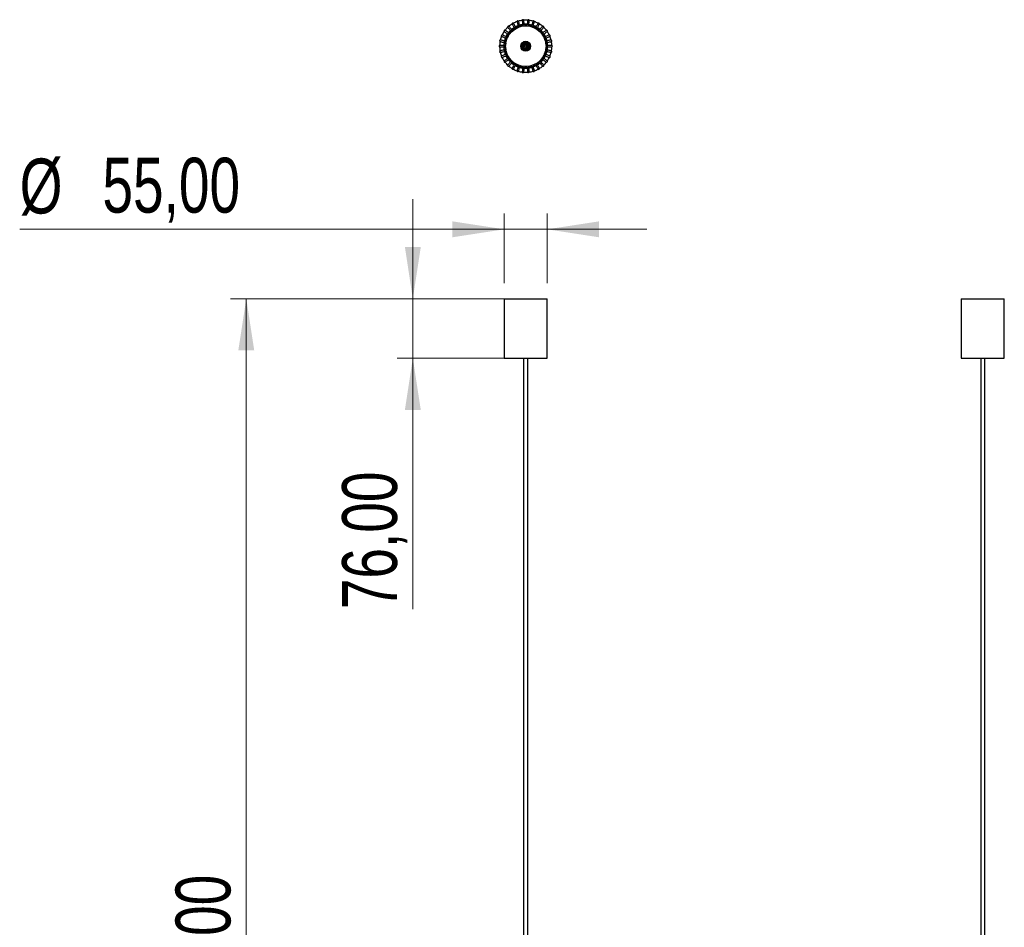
# Model space of a CAD drawing. Header units: millimetres. Extents: x 80 to 143, y 114 to 230.
# Tile 11 of 11: x 80 to 143, y 172 to 230. Entities that reach past the tile are written whole.
import ezdxf

# ---------------------------------------------------------------- set-up
doc = ezdxf.new("R2010")
doc.units = ezdxf.units.MM
doc.styles.add('SLDTEXTSTYLE0', font='TXT', dxfattribs={"width": 0.75})
doc.dimstyles.new('SLDDIMSTYLE0', dxfattribs={"dimtxt": 3.5, "dimasz": 3.302, "dimexe": 0, "dimexo": 0.0625, "dimgap": 0.875, "dimtad": 1, "dimlfac": 20, "dimrnd": 1e-09, "dimzin": 12, "dimdsep": 46, "dimtxsty": 'SLDTEXTSTYLE0', "dimsah": 1, "dimcen": 0.09, "dimadec": 0, "dimazin": 3, "dimtfac": 1, "dimtofl": 0, "dimtmove": 0, "dimatfit": 3, "dimfxl": 0, "dimfrac": 2, "dimtolj": 1, "dimtzin": 12, "dimarcsym": 0})
doc.dimstyles.new('SLDDIMSTYLE1', dxfattribs={"dimtxt": 3.5, "dimasz": 3.302, "dimexe": 0, "dimexo": 0.0625, "dimgap": 0.875, "dimtad": 1, "dimlfac": 20, "dimrnd": 1e-09, "dimzin": 12, "dimdsep": 46, "dimtxsty": 'SLDTEXTSTYLE0', "dimsah": 1, "dimcen": 0.09, "dimadec": 0, "dimazin": 3, "dimtfac": 1, "dimtmove": 0, "dimatfit": 0, "dimfxl": 0, "dimfrac": 2, "dimtolj": 1, "dimtzin": 12, "dimarcsym": 0})

# ---------------------------------------------------------------- blocks, each defined once
blk = doc.blocks.new('_D')
at = {"color": 7, "linetype": 'Continuous', "lineweight": 0}
for p, q in [((109.707, 212.234), (93.252, 212.234)), ((94.252, 212.234), (94.252, 127.234)), ((109.417, 127.234), (93.252, 127.234))]:
    blk.add_line(p, q, dxfattribs=at)
at = {"color": 7, "linetype": 'Continuous', "lineweight": 18}
for points in [[(94.252, 212.234), (93.744, 208.932), (94.76, 208.932)], [(94.252, 127.234), (94.76, 130.536), (93.744, 130.536)]]:
    blk.add_solid(points, dxfattribs=at)
at = {"color": 7, "linetype": 'Continuous', "lineweight": 18, "insert": (89.74, 162.803), "char_height": 3.5, "attachment_point": 1, "rotation": 90, "style": 'SLDTEXTSTYLE0'}
blk.add_mtext('1700,00', dxfattribs=at)
blk = doc.blocks.new('_D_1')
at = {"color": 7, "linetype": 'Continuous', "lineweight": 0}
for p, q in [((110.707, 213.234), (110.707, 217.66)), ((113.457, 213.234), (113.457, 217.66)), ((110.707, 216.66), (79.794, 216.66)), ((113.457, 216.66), (110.707, 216.66)), ((113.457, 216.66), (119.807, 216.66))]:
    blk.add_line(p, q, dxfattribs=at)
at = {"color": 7, "linetype": 'Continuous', "lineweight": 18}
for points in [[(110.707, 216.66), (107.405, 217.168), (107.405, 216.152)], [(113.457, 216.66), (116.759, 216.152), (116.759, 217.168)]]:
    blk.add_solid(points, dxfattribs=at)
at = {"color": 7, "linetype": 'Continuous', "lineweight": 18, "char_height": 3.5, "attachment_point": 1, "style": 'SLDTEXTSTYLE0'}
for s, insert in [('%%c', (79.794, 221.172)), ('55,00', (85.072, 221.225))]:
    blk.add_mtext(s, dxfattribs=dict(at, insert=insert))
blk = doc.blocks.new('_D_4')
at = {"color": 7, "linetype": 'Continuous', "lineweight": 0}
for p, q in [((104.879, 212.234), (104.879, 218.584)), ((112.457, 212.234), (103.879, 212.234)), ((104.879, 208.434), (104.879, 212.234)), ((112.457, 208.434), (103.879, 208.434)), ((104.879, 208.434), (104.879, 192.426))]:
    blk.add_line(p, q, dxfattribs=at)
at = {"color": 7, "linetype": 'Continuous', "lineweight": 18}
for points in [[(104.879, 212.234), (105.387, 215.536), (104.371, 215.536)], [(104.879, 208.434), (104.371, 205.132), (105.387, 205.132)]]:
    blk.add_solid(points, dxfattribs=at)
at = {"color": 7, "linetype": 'Continuous', "lineweight": 18, "insert": (100.367, 192.426), "char_height": 3.5, "attachment_point": 1, "rotation": 90, "style": 'SLDTEXTSTYLE0'}
blk.add_mtext('76,00', dxfattribs=at)

msp = doc.modelspace()

# ---------------------------------------------------------------- linework, layer by layer
at = {"color": 7, "linetype": 'Continuous', "lineweight": 25}
for p, q in [((111.85711, 229.99003), (111.85941, 229.98454)), ((112.20481, 230.00071), (112.20599, 229.99433)), ((112.54725, 229.93887), (112.54702, 229.93205)), ((110.93113, 229.54369), (110.93418, 229.54184)), ((111.2061, 229.75639), (111.20935, 229.75334)), ((111.38975, 229.43887), (111.39286, 229.43349)), ((111.5193, 229.90738), (111.52231, 229.90305)), ((112.26637, 229.61825), (112.26699, 229.6242)), ((112.86945, 229.80716), (112.86771, 229.80042)), ((113.1573, 229.61126), (113.15419, 229.60516)), ((113.39819, 229.3597), (113.39403, 229.3547)), ((110.5415, 228.97256), (110.54318, 228.97233)), ((110.70634, 229.27857), (110.70883, 229.27768)), ((111.17831, 229.26893), (111.1823, 229.26449)), ((113.58151, 229.06345), (113.57681, 229.05983)), ((113.69919, 228.73546), (113.69451, 228.7333)), ((110.41887, 228.38856), (110.41748, 228.38896)), ((112.08177, 228.12526), (112.08177, 228.07251)), ((112.08177, 228.07251), (112.08177, 228.02526)), ((113.74602, 228.39011), (113.7419, 228.38922)), ((113.74431, 228.29186), (113.74606, 228.29153)), ((110.44601, 228.04219), (110.44363, 228.04237)), ((110.54446, 227.70917), (110.54118, 227.70874)), ((110.88262, 227.86109), (110.87667, 227.85844)), ((111.01033, 227.62361), (111.00532, 227.61998)), ((113.09617, 227.54145), (113.10061, 227.53822)), ((113.57876, 227.62023), (113.58193, 227.61793)), ((113.62204, 227.70798), (113.62002, 227.70845)), ((113.6968, 227.94722), (113.69944, 227.94608)), ((113.71993, 228.04253), (113.71676, 228.04256)), ((110.70985, 227.404), (110.70589, 227.40261)), ((110.93489, 227.1399), (110.93063, 227.1373)), ((111.18382, 227.41771), (111.17992, 227.41338)), ((111.20975, 226.92832), (111.20563, 226.92442)), ((111.47602, 227.19107), (111.47941, 227.19695)), ((111.72908, 227.093), (111.73107, 227.09912)), ((111.99597, 227.0456), (112.08177, 227.04276)), ((112.08177, 227.04276), (112.16757, 227.0456)), ((112.86816, 226.87955), (112.86986, 226.87358)), ((112.90992, 227.34578), (112.91364, 227.34165)), ((113.15511, 227.07462), (113.15781, 227.06968)), ((113.39549, 227.32511), (113.39869, 227.32147)), ((113.45665, 227.40115), (113.45574, 227.40158)), ((111.52244, 226.7784), (111.51894, 226.77327)), ((111.85937, 226.69658), (111.85693, 226.69051)), ((112.20594, 226.68639), (112.20485, 226.67981)), ((112.54712, 226.74826), (112.54749, 226.74172)), ((110.70677, 212.23411), (110.70677, 208.43411)), ((110.70677, 212.23411), (112.08177, 212.23411)), ((112.08177, 212.23411), (113.45677, 212.23411)), ((113.45677, 208.43411), (113.45677, 212.23411)), ((139.86828, 212.23411), (139.86828, 208.43411)), ((139.86828, 212.23411), (142.61828, 212.23411)), ((142.61828, 208.43411), (142.61828, 212.23411)), ((110.70677, 208.43411), (112.08177, 208.43411)), ((111.94927, 208.43411), (111.94927, 147.47622)), ((112.08177, 208.43411), (113.45677, 208.43411)), ((112.21427, 147.47622), (112.21427, 208.43411)), ((139.86828, 208.43411), (142.61828, 208.43411)), ((141.11078, 208.43411), (141.11078, 147.47622)), ((141.37578, 147.47622), (141.37578, 208.43411))]:
    msp.add_line(p, q, dxfattribs=at)
at = {"color": 7, "linetype": 'Continuous', "lineweight": 25, "flags": 128}
for points in [[(111.3902, 229.43809), (111.36878, 229.4243), (111.25137, 229.33723)], [(111.60032, 229.6602), (111.46271, 229.60152), (111.42301, 229.58125)], [(111.63356, 229.55789), (111.49945, 229.49975), (111.4768, 229.48809)], [(111.88527, 229.73145), (111.75889, 229.70766), (111.69543, 229.6911)], [(111.89652, 229.62447), (111.78254, 229.60278), (111.72867, 229.58879)], [(112.17881, 229.7419), (112.07126, 229.74522), (111.98473, 229.7419)], [(112.16757, 229.63492), (112.08177, 229.63776), (111.99597, 229.63492)], [(112.43487, 229.58879), (112.38099, 229.60278), (112.26702, 229.62447)], [(112.46811, 229.6911), (112.38416, 229.71233), (112.27826, 229.73145)], [(112.68674, 229.48809), (112.66409, 229.49975), (112.52997, 229.55789)], [(112.74052, 229.58125), (112.68189, 229.61064), (112.56322, 229.6602)], [(112.91216, 229.33723), (112.79476, 229.4243), (112.77334, 229.43809)], [(112.98414, 229.41717), (112.94953, 229.44525), (112.82712, 229.53125)], [(110.77871, 228.86568), (110.75218, 228.79437), (110.71874, 228.6811)], [(110.91643, 229.12512), (110.88656, 229.07884), (110.81939, 228.95704)], [(110.87699, 228.82193), (110.83878, 228.71239), (110.82396, 228.65873)], [(111.00346, 229.06189), (110.9581, 228.98901), (110.91766, 228.91328)], [(111.17706, 229.27032), (111.138, 229.23066), (111.06224, 229.14279)], [(113.1013, 229.14279), (113.02554, 229.23066), (112.98648, 229.27032)], [(113.24588, 228.91328), (113.20544, 228.98901), (113.16008, 229.06189)], [(113.33958, 228.65873), (113.32476, 228.71239), (113.28655, 228.82193)], [(113.4448, 228.6811), (113.40442, 228.81421), (113.38482, 228.86568)], [(110.69795, 228.58328), (110.68447, 228.48712), (110.67766, 228.39026)], [(110.67766, 228.29026), (110.68682, 228.17251), (110.69795, 228.09723)], [(110.80317, 228.56092), (110.78646, 228.4157), (110.78523, 228.39026)], [(110.78523, 228.29026), (110.78646, 228.26482), (110.80317, 228.1196)], [(113.3783, 228.39026), (113.37707, 228.4157), (113.36037, 228.56092)], [(113.36037, 228.1196), (113.37707, 228.26482), (113.3783, 228.29026)], [(113.48588, 228.39026), (113.47672, 228.50801), (113.46559, 228.58328)], [(113.46559, 228.09723), (113.47907, 228.1934), (113.48588, 228.29026)], [(110.71874, 227.99942), (110.75912, 227.86631), (110.77871, 227.81483)], [(110.82396, 228.02179), (110.83878, 227.96813), (110.87699, 227.85859)], [(110.91766, 227.76723), (110.9581, 227.69151), (111.00346, 227.61862)], [(111.06224, 227.53772), (111.138, 227.44986), (111.17706, 227.4102)], [(112.98648, 227.4102), (113.02554, 227.44986), (113.1013, 227.53772)], [(113.16008, 227.61862), (113.20544, 227.69151), (113.24588, 227.76723)], [(113.24711, 227.55539), (113.27697, 227.60167), (113.34415, 227.72348)], [(113.28655, 227.85859), (113.32476, 227.96813), (113.33958, 228.02179)], [(113.38482, 227.81483), (113.41136, 227.88615), (113.4448, 227.99942)], [(111.17939, 227.26334), (111.21401, 227.23526), (111.33641, 227.14926)], [(111.25137, 227.34329), (111.36878, 227.25621), (111.3902, 227.24242)], [(111.42301, 227.09926), (111.48165, 227.06987), (111.60032, 227.02032)], [(111.4768, 227.19242), (111.49945, 227.18077), (111.63356, 227.12263)], [(111.69543, 226.98942), (111.77938, 226.96818), (111.88527, 226.94907)], [(111.72867, 227.09173), (111.78254, 227.07773), (111.89652, 227.05605)], [(111.98473, 226.93861), (112.09228, 226.9353), (112.17881, 226.93861)], [(112.26702, 227.05605), (112.38099, 227.07773), (112.43487, 227.09173)], [(112.27826, 226.94907), (112.40465, 226.97286), (112.46811, 226.98942)], [(112.52997, 227.12263), (112.66409, 227.18077), (112.68674, 227.19242)], [(112.56322, 227.02032), (112.70083, 227.07899), (112.74052, 227.09926)], [(112.77334, 227.24242), (112.79476, 227.25621), (112.91216, 227.34329)]]:
    msp.add_lwpolyline(points, dxfattribs=at)
at = {"color": 7, "linetype": 'Continuous', "lineweight": 25}
for radius in [1.375, 1.3, 1.295, 0.315, 0.26775, 0.215, 0.2125, 0.205, 0.175, 0.1725, 0.1725, 0.16022, 0.1425, 0.1425, 0.1325]:
    msp.add_circle((112.08177, 228.34026), radius, dxfattribs=at)
at = {"color": 7, "linetype": 'Continuous'}
msp.add_circle((112.08177, 228.34026), 0.05987, dxfattribs=at)
msp.add_circle((112.08177, 228.34026), 0.05987, dxfattribs=at)
msp.add_circle((112.08177, 228.34026), 0.05987, dxfattribs=at)
msp.add_circle((112.08177, 228.34026), 0.05987, dxfattribs=at)
msp.add_circle((112.08177, 228.34026), 0.05987, dxfattribs=at)
msp.add_circle((112.08177, 228.34026), 0.05987, dxfattribs=at)
msp.add_circle((112.08177, 228.34026), 0.05987, dxfattribs=at)
msp.add_circle((112.08177, 228.34026), 0.05987, dxfattribs=at)
msp.add_circle((112.08177, 228.34026), 0.05987, dxfattribs=at)
msp.add_circle((112.08177, 228.34026), 0.05987, dxfattribs=at)
msp.add_circle((112.08177, 228.34026), 0.05987, dxfattribs=at)
msp.add_circle((112.08177, 228.34026), 0.05987, dxfattribs=at)
msp.add_circle((112.08177, 228.34026), 0.05987, dxfattribs=at)
msp.add_circle((112.08177, 228.34026), 0.05987, dxfattribs=at)
msp.add_circle((112.08177, 228.34026), 0.05987, dxfattribs=at)
msp.add_circle((112.08177, 228.34026), 0.05987, dxfattribs=at)
msp.add_circle((112.08177, 228.34026), 0.05987, dxfattribs=at)
msp.add_circle((112.08177, 228.34026), 0.05987, dxfattribs=at)
msp.add_circle((112.08177, 228.34026), 0.05987, dxfattribs=at)
msp.add_circle((112.08177, 228.34026), 0.05987, dxfattribs=at)
msp.add_circle((112.08177, 228.34026), 0.05987, dxfattribs=at)
msp.add_circle((112.08177, 228.34026), 0.05987, dxfattribs=at)
msp.add_circle((112.08177, 228.34026), 0.05987, dxfattribs=at)
msp.add_circle((112.08177, 228.34026), 0.05987, dxfattribs=at)
msp.add_circle((112.08177, 228.34026), 0.05987, dxfattribs=at)
msp.add_circle((112.08177, 228.34026), 0.05987, dxfattribs=at)
msp.add_circle((112.08177, 228.34026), 0.05987, dxfattribs=at)
msp.add_circle((112.08177, 228.34026), 0.05987, dxfattribs=at)
msp.add_circle((112.08177, 228.34026), 0.05987, dxfattribs=at)
msp.add_circle((112.08177, 228.34026), 0.05987, dxfattribs=at)
at = {"color": 7, "linetype": 'Continuous', "lineweight": 25}
for centre, radius, start, end in [((111.57189, 229.9095), 0.05, 17.9718779, 198), ((112.08177, 228.34026), 1.665, 97.7545604, 106.4006569), ((111.9093, 229.98122), 0.05, 5.9718779, 186), ((112.08177, 228.34026), 1.665, 85.7618807, 94.4038515), ((112.25424, 229.98122), 0.05, 353.9718779, 174), ((112.08177, 228.34026), 1.665, 73.7656024, 82.4035969), ((112.59165, 229.9095), 0.05, 341.9718779, 162), ((110.74689, 229.3101), 0.05, 53.9718779, 234), ((112.08177, 228.34026), 1.665, 133.715218, 142.3720615), ((110.9777, 229.56645), 0.05, 41.9718779, 222), ((112.08177, 228.34026), 1.405, 134.0394263, 141.9605737), ((112.08177, 228.34026), 1.665, 121.7306596, 130.3844606), ((112.08177, 228.34026), 1.405, 122.0394263, 129.9605737), ((111.25677, 229.7692), 0.05, 29.9718779, 210), ((112.08177, 228.34026), 1.665, 109.7439853, 118.3941148), ((112.08177, 228.34026), 1.665, 61.7655605, 70.3999226), ((112.90677, 229.7692), 0.05, 329.9718779, 150), ((112.08177, 228.34026), 1.665, 49.7617767, 58.3929853), ((112.08177, 228.34026), 1.405, 38.0394263, 45.9605737), ((113.18583, 229.56645), 0.05, 317.9718779, 138), ((112.08177, 228.34026), 1.665, 37.7544545, 46.3830627), ((113.41665, 229.3101), 0.05, 305.9718779, 126), ((110.46782, 228.68331), 0.05, 77.9718779, 258), ((112.08177, 228.34026), 1.665, 157.6809559, 166.3411122), ((110.57442, 229.01137), 0.05, 65.9718779, 246), ((112.08177, 228.34026), 1.665, 145.6983896, 154.3574102), ((112.08177, 228.34026), 1.405, 26.0394263, 33.9605737), ((112.08177, 228.34026), 1.665, 25.7439641, 34.3705464), ((113.58912, 229.01137), 0.05, 293.9718779, 114), ((112.08177, 228.34026), 1.665, 13.7308173, 22.3559311), ((113.69571, 228.68331), 0.05, 281.9718779, 102), ((110.43177, 228.34026), 0.05, 89.9718779, 270), ((112.08177, 228.34026), 1.665, 181.6474108, 190.3064314), ((112.08177, 228.34026), 1.665, 169.6637088, 178.3238651), ((112.08177, 228.34026), 1.665, 1.7156362, 10.339803), ((112.08177, 228.34026), 1.665, 349.6991179, 358.3228225), ((113.73177, 228.34026), 0.05, 269.9718779, 90), ((110.46782, 227.9972), 0.05, 101.9718779, 282), ((112.08177, 228.34026), 1.665, 193.6327595, 202.289603), ((110.57442, 227.66914), 0.05, 113.9718779, 294), ((112.08177, 228.34026), 1.665, 205.6203604, 214.2741614), ((112.08177, 228.34026), 1.405, 206.0394263, 213.9605737), ((112.08177, 228.34026), 1.405, 218.0394263, 225.9605737), ((112.08177, 228.34026), 1.405, 314.0394263, 321.9605737), ((112.08177, 228.34026), 1.665, 325.6650179, 334.2891848), ((113.58912, 227.66914), 0.05, 245.9718779, 66), ((112.08177, 228.34026), 1.665, 337.6819984, 346.305703), ((113.69571, 227.9972), 0.05, 257.9718779, 78), ((110.74689, 227.37041), 0.05, 125.9718779, 306), ((112.08177, 228.34026), 1.665, 217.6107062, 226.2608357), ((110.9777, 227.11407), 0.05, 137.9718779, 318), ((112.08177, 228.34026), 1.665, 229.6041641, 238.2502606), ((111.25677, 226.91132), 0.05, 149.9718779, 330), ((112.08177, 228.34026), 1.665, 241.6009694, 250.2429403), ((112.08177, 228.34026), 1.665, 289.6217582, 298.2503664), ((112.08177, 228.34026), 1.405, 302.0394263, 309.9605737), ((112.90677, 226.91132), 0.05, 209.9718779, 30), ((112.08177, 228.34026), 1.665, 301.6342746, 310.2608569), ((113.18583, 227.11407), 0.05, 221.9718779, 42), ((112.08177, 228.34026), 1.665, 313.6488899, 322.2740037), ((113.41665, 227.37041), 0.05, 233.9718779, 54), ((111.57189, 226.77102), 0.05, 161.9718779, 342), ((112.08177, 228.34026), 1.665, 253.601224, 262.2392186), ((111.9093, 226.6993), 0.05, 173.9718779, 354), ((112.08177, 228.34026), 1.665, 265.6048984, 274.2392604), ((112.25424, 226.6993), 0.05, 185.9718779, 6), ((112.08177, 228.34026), 1.665, 277.6118357, 286.2430443), ((112.59165, 226.77102), 0.05, 197.9718779, 18)]:
    msp.add_arc(centre, radius, start, end, dxfattribs=at)
for points, knots in [([(111.85957, 229.97599), (111.85999, 229.97197), (111.86083, 229.96404), (111.86746, 229.90097), (111.87673, 229.81277), (111.88534, 229.73081), (111.88932, 229.69295)], [0, 0, 0, 0, 0.26839652, 0.52924868, 0.78256063, 1, 1, 1, 1]), ([(111.98849, 229.70609), (111.98659, 229.72412), (111.97922, 229.79432), (111.96981, 229.88378), (111.96076, 229.96987), (111.95962, 229.98079), (111.95902, 229.98645)], [0, 0, 0, 0, 0.09620088, 0.3746574, 0.67592511, 1, 1, 1, 1]), ([(112.20451, 229.98645), (112.20409, 229.98243), (112.20326, 229.9745), (112.19663, 229.91142), (112.18737, 229.82333), (112.17877, 229.74151), (112.17481, 229.70379)], [0, 0, 0, 0, 0.26860819, 0.52966608, 0.78317781, 1, 1, 1, 1]), ([(112.27437, 229.69441), (112.27631, 229.71286), (112.28374, 229.78351), (112.29318, 229.87335), (112.30222, 229.95941), (112.30337, 229.97033), (112.30397, 229.97599)], [0, 0, 0, 0, 0.09822606, 0.37605863, 0.67665128, 1, 1, 1, 1]), ([(111.00135, 229.18703), (110.98773, 229.19693), (110.93172, 229.23762), (110.85985, 229.28984), (110.78975, 229.34077), (110.78088, 229.34722), (110.77628, 229.35055)], [0, 0, 0, 0, 0.09010939, 0.37044267, 0.67374089, 1, 1, 1, 1]), ([(110.94055, 229.53299), (110.94325, 229.52999), (110.94858, 229.52406), (110.99103, 229.47692), (111.05018, 229.41123), (111.10508, 229.35026), (111.13031, 229.32223)], [0, 0, 0, 0, 0.26893451, 0.53030954, 0.78412925, 1, 1, 1, 1]), ([(111.19953, 229.3948), (111.18878, 229.40675), (111.14299, 229.4576), (111.08401, 229.52311), (111.02599, 229.58754), (111.01866, 229.59568), (111.01486, 229.5999)], [0, 0, 0, 0, 0.0864048, 0.36787945, 0.67241253, 1, 1, 1, 1]), ([(111.21347, 229.7442), (111.21549, 229.7407), (111.21947, 229.73379), (111.25119, 229.67887), (111.29549, 229.60214), (111.33664, 229.53086), (111.35562, 229.49799)], [0, 0, 0, 0, 0.26855886, 0.5295688, 0.78303398, 1, 1, 1, 1]), ([(111.43923, 229.55316), (111.43079, 229.56778), (111.39615, 229.62778), (111.35172, 229.70474), (111.30839, 229.77978), (111.30291, 229.78928), (111.30007, 229.7942)], [0, 0, 0, 0, 0.09030512, 0.3705781, 0.67381107, 1, 1, 1, 1]), ([(111.52434, 229.89405), (111.52559, 229.89021), (111.52805, 229.88262), (111.54765, 229.8223), (111.57506, 229.73795), (111.60053, 229.65956), (111.61229, 229.62335)], [0, 0, 0, 0, 0.26837999, 0.52921609, 0.78251244, 1, 1, 1, 1]), ([(111.70606, 229.65838), (111.70063, 229.67508), (111.679, 229.74166), (111.65135, 229.82674), (111.62459, 229.90911), (111.6212, 229.91955), (111.61944, 229.92495)], [0, 0, 0, 0, 0.09356493, 0.37283358, 0.67497994, 1, 1, 1, 1]), ([(112.54409, 229.92495), (112.54284, 229.92111), (112.54038, 229.91353), (112.52078, 229.8532), (112.49347, 229.76916), (112.46814, 229.69118), (112.4565, 229.65537)], [0, 0, 0, 0, 0.26901587, 0.53046997, 0.78436647, 1, 1, 1, 1]), ([(112.55144, 229.62394), (112.55726, 229.64188), (112.57932, 229.70975), (112.60731, 229.7959), (112.63405, 229.87819), (112.63744, 229.88864), (112.6392, 229.89405)], [0, 0, 0, 0, 0.09965021, 0.377044, 0.67716193, 1, 1, 1, 1]), ([(112.86347, 229.7942), (112.86145, 229.7907), (112.85746, 229.7838), (112.82574, 229.72885), (112.78172, 229.6526), (112.74093, 229.58196), (112.7223, 229.5497)], [0, 0, 0, 0, 0.26962153, 0.53166427, 0.78613238, 1, 1, 1, 1]), ([(112.80781, 229.4978), (112.81733, 229.51429), (112.8531, 229.57625), (112.89848, 229.65484), (112.94173, 229.72976), (112.94722, 229.73927), (112.95007, 229.7442)], [0, 0, 0, 0, 0.1004798, 0.377618, 0.6774594, 1, 1, 1, 1]), ([(113.14868, 229.5999), (113.14597, 229.5969), (113.14064, 229.59098), (113.09818, 229.54382), (113.03954, 229.4787), (112.98533, 229.41848), (112.96076, 229.3912)], [0, 0, 0, 0, 0.2704283, 0.53325513, 0.78848467, 1, 1, 1, 1]), ([(113.03251, 229.32144), (113.04529, 229.33563), (113.0932, 229.38884), (113.15395, 229.45631), (113.21183, 229.5206), (113.21918, 229.52876), (113.22299, 229.53299)], [0, 0, 0, 0, 0.10071816, 0.37778292, 0.67754487, 1, 1, 1, 1]), ([(113.38726, 229.35055), (113.38399, 229.34818), (113.37755, 229.3435), (113.32618, 229.30618), (113.25572, 229.25499), (113.19072, 229.20776), (113.16155, 229.18657)], [0, 0, 0, 0, 0.27144051, 0.5352511, 0.79143596, 1, 1, 1, 1]), ([(110.7539, 228.67362), (110.73619, 228.67739), (110.66717, 228.69206), (110.5792, 228.71076), (110.49452, 228.72876), (110.48378, 228.73104), (110.47822, 228.73222)], [0, 0, 0, 0, 0.09610108, 0.37458835, 0.67588932, 1, 1, 1, 1]), ([(110.55408, 228.9657), (110.55777, 228.96405), (110.56505, 228.96081), (110.62303, 228.935), (110.70314, 228.89933), (110.77725, 228.86633), (110.81088, 228.85136)], [0, 0, 0, 0, 0.27028736, 0.53297722, 0.78807374, 1, 1, 1, 1]), ([(110.85074, 228.94308), (110.83472, 228.95021), (110.7708, 228.97867), (110.68909, 229.01505), (110.60997, 229.05028), (110.59995, 229.05474), (110.59476, 229.05705)], [0, 0, 0, 0, 0.09342302, 0.37273539, 0.67492905, 1, 1, 1, 1]), ([(110.7175, 229.26965), (110.72077, 229.26728), (110.72722, 229.26259), (110.77855, 229.2253), (110.84982, 229.17352), (110.91588, 229.12552), (110.94608, 229.10358)], [0, 0, 0, 0, 0.26950945, 0.53144326, 0.78580559, 1, 1, 1, 1]), ([(113.21591, 229.10246), (113.2313, 229.11364), (113.28916, 229.15567), (113.36255, 229.209), (113.43254, 229.25985), (113.44143, 229.26631), (113.44604, 229.26965)], [0, 0, 0, 0, 0.10036548, 0.3775389, 0.67741841, 1, 1, 1, 1]), ([(113.56878, 229.05705), (113.56509, 229.05541), (113.55782, 229.05217), (113.4998, 229.02634), (113.42081, 228.99117), (113.34815, 228.95882), (113.31594, 228.94448)], [0, 0, 0, 0, 0.27266373, 0.53766316, 0.795002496, 1, 1, 1, 1]), ([(113.35013, 228.85024), (113.36732, 228.85789), (113.43246, 228.88689), (113.51518, 228.92372), (113.59422, 228.95891), (113.60426, 228.96338), (113.60946, 228.9657)], [0, 0, 0, 0, 0.09941884, 0.37688392, 0.67707897, 1, 1, 1, 1]), ([(113.68532, 228.73222), (113.68137, 228.73138), (113.67358, 228.72973), (113.61146, 228.71652), (113.52668, 228.6985), (113.44863, 228.68191), (113.41389, 228.67453)], [0, 0, 0, 0, 0.27226719, 0.53688122, 0.7938463, 1, 1, 1, 1]), ([(110.71486, 228.39026), (110.69632, 228.39026), (110.6253, 228.39026), (110.53498, 228.39026), (110.44844, 228.39026), (110.43746, 228.39026), (110.43177, 228.39026)], [0, 0, 0, 0, 0.09815927, 0.37601241, 0.67662733, 1, 1, 1, 1]), ([(110.43177, 228.29026), (110.43581, 228.29026), (110.44377, 228.29026), (110.50728, 228.29026), (110.59384, 228.29026), (110.6735, 228.29026), (110.70889, 228.29026)], [0, 0, 0, 0, 0.27247312, 0.5372873, 0.79444673, 1, 1, 1, 1]), ([(110.45743, 228.63441), (110.46138, 228.63357), (110.46917, 228.63191), (110.53127, 228.61871), (110.61655, 228.60058), (110.69525, 228.58386), (110.73062, 228.57634)], [0, 0, 0, 0, 0.27127318, 0.53492114, 0.79094807, 1, 1, 1, 1]), ([(110.73521, 228.10515), (110.71677, 228.10124), (110.64698, 228.0864), (110.55837, 228.06757), (110.47374, 228.04958), (110.463, 228.04729), (110.45743, 228.04611)], [0, 0, 0, 0, 0.09960976, 0.37701602, 0.67714743, 1, 1, 1, 1]), ([(113.42937, 228.57558), (113.44745, 228.57943), (113.51686, 228.59418), (113.60515, 228.61295), (113.6898, 228.63094), (113.70054, 228.63322), (113.70611, 228.63441)], [0, 0, 0, 0, 0.09787215, 0.37581376, 0.67652438, 1, 1, 1, 1]), ([(113.70611, 228.04611), (113.70216, 228.04695), (113.69436, 228.04861), (113.63229, 228.0618), (113.54644, 228.08005), (113.467, 228.09694), (113.4309, 228.10461)], [0, 0, 0, 0, 0.27014956, 0.5327055, 0.78767197, 1, 1, 1, 1]), ([(113.45017, 228.29026), (113.46819, 228.29026), (113.53867, 228.29026), (113.62853, 228.29026), (113.71511, 228.29026), (113.72608, 228.29026), (113.73177, 228.29026)], [0, 0, 0, 0, 0.09571606, 0.37432195, 0.67575127, 1, 1, 1, 1]), ([(113.73177, 228.39026), (113.72773, 228.39026), (113.71977, 228.39026), (113.65628, 228.39026), (113.56901, 228.39026), (113.48844, 228.39026), (113.45216, 228.39026)], [0, 0, 0, 0, 0.27110185, 0.53458331, 0.79044855, 1, 1, 1, 1]), ([(110.47822, 227.9483), (110.48217, 227.94914), (110.48996, 227.95079), (110.55208, 227.964), (110.63676, 227.982), (110.71469, 227.99856), (110.74932, 228.00592)], [0, 0, 0, 0, 0.27245433, 0.53725024, 0.79439194, 1, 1, 1, 1]), ([(110.81399, 227.83054), (110.7966, 227.8228), (110.73125, 227.7937), (110.64835, 227.75679), (110.56932, 227.7216), (110.55928, 227.71714), (110.55408, 227.71482)], [0, 0, 0, 0, 0.10046139, 0.37760526, 0.6774528, 1, 1, 1, 1]), ([(110.59476, 227.62347), (110.59844, 227.62511), (110.60572, 227.62835), (110.66372, 227.65417), (110.74337, 227.68963), (110.81688, 227.72236), (110.84992, 227.73707)], [0, 0, 0, 0, 0.27126517, 0.53490535, 0.79092473, 1, 1, 1, 1]), ([(110.9478, 227.57819), (110.93236, 227.56696), (110.87443, 227.52488), (110.80098, 227.47151), (110.73099, 227.42067), (110.72211, 227.41421), (110.7175, 227.41086)], [0, 0, 0, 0, 0.10071973, 0.37778401, 0.67754543, 1, 1, 1, 1]), ([(110.77628, 227.32996), (110.77955, 227.33234), (110.78599, 227.33702), (110.83734, 227.37432), (110.90828, 227.42587), (110.97392, 227.47355), (111.0037, 227.49519)], [0, 0, 0, 0, 0.27028605, 0.53297463, 0.78806992, 1, 1, 1, 1]), ([(113.16366, 227.49242), (113.17677, 227.48289), (113.23224, 227.44259), (113.30366, 227.3907), (113.3738, 227.33974), (113.38266, 227.3333), (113.38726, 227.32996)], [0, 0, 0, 0, 0.08707027, 0.36833989, 0.67265115, 1, 1, 1, 1]), ([(113.44604, 227.41086), (113.44277, 227.41324), (113.43632, 227.41792), (113.385, 227.45521), (113.31345, 227.50719), (113.24703, 227.55545), (113.21649, 227.57764)], [0, 0, 0, 0, 0.26886135, 0.53016528, 0.78391595, 1, 1, 1, 1]), ([(113.31495, 227.73648), (113.33022, 227.72968), (113.39336, 227.70157), (113.47441, 227.66548), (113.55358, 227.63023), (113.56359, 227.62578), (113.56878, 227.62347)], [0, 0, 0, 0, 0.08952117, 0.37003568, 0.67352997, 1, 1, 1, 1]), ([(113.60946, 227.71482), (113.60576, 227.71646), (113.59848, 227.71971), (113.54052, 227.74551), (113.45999, 227.78137), (113.38533, 227.81461), (113.35117, 227.82982)], [0, 0, 0, 0, 0.2694043, 0.53123593, 0.78549902, 1, 1, 1, 1]), ([(113.41152, 228.00649), (113.42857, 228.00287), (113.49691, 227.98834), (113.5843, 227.96977), (113.66903, 227.95176), (113.67976, 227.94948), (113.68532, 227.9483)], [0, 0, 0, 0, 0.09293783, 0.37239968, 0.67475508, 1, 1, 1, 1]), ([(111.13089, 227.35892), (111.11816, 227.34479), (111.0703, 227.29164), (111.00959, 227.22421), (110.9517, 227.15992), (110.94435, 227.15176), (110.94055, 227.14753)], [0, 0, 0, 0, 0.10038721, 0.37755394, 0.6774262, 1, 1, 1, 1]), ([(111.01486, 227.08061), (111.01756, 227.08362), (111.0229, 227.08954), (111.06535, 227.13669), (111.1243, 227.20216), (111.17894, 227.26284), (111.20391, 227.29058)], [0, 0, 0, 0, 0.2695116, 0.5314475, 0.78581186, 1, 1, 1, 1]), ([(111.35541, 227.18217), (111.346, 227.16588), (111.31035, 227.10411), (111.26507, 227.02569), (111.2218, 226.95076), (111.21631, 226.94125), (111.21347, 226.93632)], [0, 0, 0, 0, 0.099463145, 0.376914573, 0.677094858, 1, 1, 1, 1]), ([(111.30007, 226.88632), (111.30209, 226.88982), (111.30608, 226.89672), (111.33779, 226.95166), (111.38199, 227.02821), (111.42302, 227.09926), (111.44187, 227.13192)], [0, 0, 0, 0, 0.26893768, 0.53031579, 0.78413849, 1, 1, 1, 1]), ([(111.61178, 227.05558), (111.60606, 227.03799), (111.58413, 226.97049), (111.55623, 226.88463), (111.52949, 226.80232), (111.5261, 226.79188), (111.52434, 226.78647)], [0, 0, 0, 0, 0.0979437, 0.37586327, 0.67655003, 1, 1, 1, 1]), ([(111.61944, 226.75556), (111.62069, 226.75941), (111.62316, 226.76699), (111.64276, 226.82731), (111.67013, 226.91158), (111.69557, 226.98985), (111.7073, 227.02595)], [0, 0, 0, 0, 0.26856135, 0.52957371, 0.78304123, 1, 1, 1, 1]), ([(111.88889, 226.98344), (111.88704, 226.96591), (111.87972, 226.89624), (111.87036, 226.80722), (111.86131, 226.72109), (111.86016, 226.71018), (111.85957, 226.70452)], [0, 0, 0, 0, 0.093820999, 0.373010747, 0.675071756, 1, 1, 1, 1]), ([(111.95902, 226.69407), (111.95944, 226.69809), (111.96028, 226.70601), (111.96691, 226.76912), (111.97609, 226.85646), (111.98459, 226.93729), (111.98845, 226.97405)], [0, 0, 0, 0, 0.27005833, 0.5325256, 0.78740597, 1, 1, 1, 1]), ([(112.1749, 226.97582), (112.17685, 226.95731), (112.18428, 226.8866), (112.19373, 226.79671), (112.20277, 226.71065), (112.20392, 226.69973), (112.20451, 226.69407)], [0, 0, 0, 0, 0.09849316, 0.37624343, 0.67674705, 1, 1, 1, 1]), ([(112.30397, 226.70452), (112.30354, 226.70854), (112.30271, 226.71647), (112.29608, 226.77955), (112.28682, 226.86762), (112.27823, 226.9494), (112.27427, 226.98708)], [0, 0, 0, 0, 0.26866001, 0.52976826, 0.7833289, 1, 1, 1, 1]), ([(112.45691, 227.02387), (112.46254, 227.00656), (112.48438, 226.93935), (112.51219, 226.85374), (112.53894, 226.77141), (112.54234, 226.76097), (112.54409, 226.75556)], [0, 0, 0, 0, 0.09656435, 0.37490889, 0.67605544, 1, 1, 1, 1]), ([(112.6392, 226.78647), (112.63795, 226.79031), (112.63549, 226.79789), (112.61589, 226.85821), (112.58849, 226.94255), (112.56302, 227.02091), (112.55126, 227.0571)], [0, 0, 0, 0, 0.26841718, 0.52928942, 0.78262087, 1, 1, 1, 1]), ([(112.72318, 227.1293), (112.73201, 227.114), (112.76706, 227.05329), (112.81184, 226.97574), (112.85514, 226.90074), (112.86062, 226.89124), (112.86347, 226.88632)], [0, 0, 0, 0, 0.09402656, 0.37315298, 0.67514546, 1, 1, 1, 1]), ([(112.95007, 226.93632), (112.94805, 226.93982), (112.94406, 226.94672), (112.91235, 227.00165), (112.868, 227.07846), (112.82679, 227.14985), (112.80774, 227.18283)], [0, 0, 0, 0, 0.26836955, 0.52919551, 0.78248201, 1, 1, 1, 1]), ([(112.96221, 227.2877), (112.97359, 227.27507), (113.02003, 227.22349), (113.07956, 227.15737), (113.13754, 227.09298), (113.14487, 227.08484), (113.14868, 227.08061)], [0, 0, 0, 0, 0.09086722, 0.37096702, 0.67401262, 1, 1, 1, 1]), ([(113.22299, 227.14753), (113.22029, 227.15053), (113.21495, 227.15645), (113.17251, 227.20359), (113.11321, 227.26945), (113.05812, 227.33063), (113.03271, 227.35886)], [0, 0, 0, 0, 0.26851721, 0.529486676, 0.782912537, 1, 1, 1, 1])]:
    msp.add_open_spline(points, degree=3, knots=knots, dxfattribs=at)

# ---------------------------------------------------------------- dimensions: what is measured, and where the dimension line sits
at = {"color": 7, "linetype": 'Continuous', "lineweight": 18}
dim = msp.add_linear_dim(base=(110.70677, 216.65998), p1=(113.45677, 212.23411), p2=(110.70677, 212.23411), text='%%c<>', dimstyle='SLDDIMSTYLE1', dxfattribs=at)
dim.commit()
dim.dimension.update_dxf_attribs({"geometry": '_D_1', "text_midpoint": (88.25192, 216.65998), "dimtype": 160})
for base, p1, p2, dimstyle, picture, middle in [((104.87911, 212.23411), (113.45677, 208.43411), (113.45677, 212.23411), 'SLDDIMSTYLE1', '_D_4', (104.87911, 198.2452)), ((94.25192, 127.23411), (110.70677, 212.23411), (110.41746, 127.23411), 'SLDDIMSTYLE0', '_D', (94.25192, 171.20799))]:
    dim = msp.add_linear_dim(base=base, p1=p1, p2=p2, angle=90, dimstyle=dimstyle, dxfattribs=at)
    dim.commit()
    dim.dimension.update_dxf_attribs({"geometry": picture, "text_midpoint": middle, "dimtype": 160})

doc.saveas('drawing.dxf')
